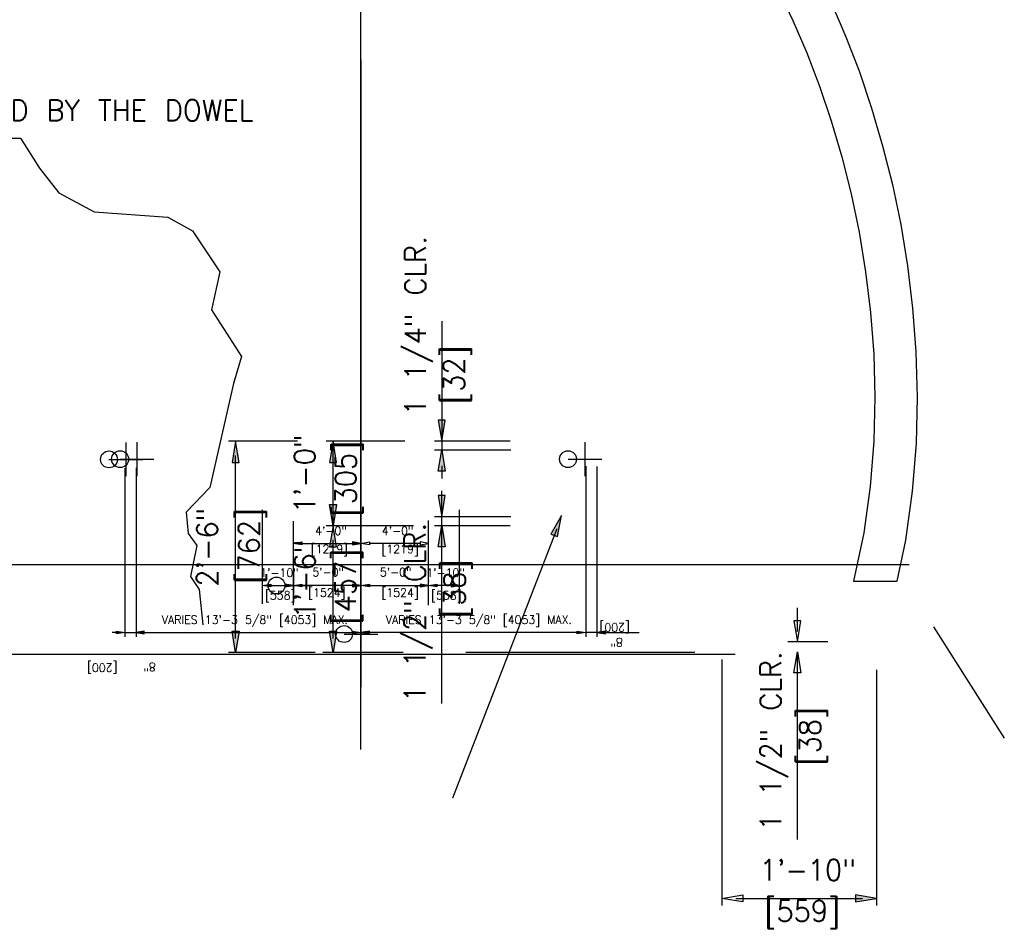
# Model space of a CAD drawing. Extents: x -21 to 2859, y -18 to 3983.
# Tile 27 of 47: x 69 to 128, y 32 to 86. Entities that reach past the tile are written whole.
import ezdxf
from ezdxf.enums import TextEntityAlignment as Align

# ---------------------------------------------------------------- set-up
doc = ezdxf.new("R2010")
doc.units = 0
doc.header["$LTSCALE"] = 25.4
doc.header["$MEASUREMENT"] = 0
doc.linetypes.add('HIDDEN2', pattern=[0.1875, 0.125, -0.0625])
for name, color, linetype in [('ARC-CENT', 1, 'CONTINUOUS'), ('ARC-CONST', 1, 'CONTINUOUS'), ('BDR-TEXT', 1, 'CONTINUOUS'), ('DIM-XREF', 1, 'CONTINUOUS'), ('FORM', 1, 'CONTINUOUS'), ('POINTS', 1, 'CONTINUOUS')]:
    doc.layers.add(name, color=color, linetype=linetype)
doc.styles.add('TXT_SHX', font='txt.shx')

msp = doc.modelspace()

# ---------------------------------------------------------------- hatches: boundary and pattern name
at = {"layer": 'BDR-TEXT', "linetype": 'CONTINUOUS'}
for points in [[(94.51, 62.21), (94.094, 62.21), (94.302, 60.96)], [(81.894, 59.71), (82.311, 59.71), (82.102, 60.96)], [(87.667, 59.71), (88.084, 59.71), (87.875, 60.96)], [(94.51, 59.185), (94.094, 59.185), (94.302, 60.435)], [(94.51, 57.742), (94.094, 57.742), (94.302, 56.492)], [(87.667, 57.211), (88.084, 57.211), (87.875, 55.961)], [(100.768, 55.462), (101.158, 55.317), (101.398, 56.561)], [(87.667, 54.711), (88.084, 54.711), (87.875, 55.961)], [(94.51, 54.717), (94.094, 54.717), (94.302, 55.967)], [(81.894, 49.712), (82.311, 49.712), (82.102, 48.462)], [(87.667, 49.712), (88.084, 49.712), (87.875, 48.462)], [(118.796, 34.107), (118.796, 33.691), (120.046, 33.899)]]:
    msp.add_hatch(color=7, dxfattribs=at).paths.add_polyline_path(points)
at = {"layer": 'DIM-XREF', "linetype": 'CONTINUOUS'}
for points in [[(89.023, 55.001), (89.023, 54.834), (89.523, 54.918)], [(89.023, 55.001), (89.023, 54.834), (89.523, 54.918)], [(84.19, 52.509), (84.19, 52.343), (83.69, 52.426)], [(84.19, 52.509), (84.19, 52.343), (83.69, 52.426)], [(85.023, 52.509), (85.023, 52.343), (85.523, 52.426)], [(85.023, 52.509), (85.023, 52.343), (85.523, 52.426)], [(86.023, 52.509), (86.023, 52.343), (85.523, 52.426)], [(86.023, 52.509), (86.023, 52.343), (85.523, 52.426)], [(89.023, 52.509), (89.023, 52.343), (89.523, 52.426)], [(89.023, 52.509), (89.023, 52.343), (89.523, 52.426)], [(90.023, 52.509), (90.023, 52.343), (89.523, 52.426)], [(90.023, 52.509), (90.023, 52.343), (89.523, 52.426)], [(93.023, 52.509), (93.023, 52.343), (93.523, 52.426)], [(93.023, 52.509), (93.023, 52.343), (93.523, 52.426)], [(94.023, 52.509), (94.023, 52.343), (93.523, 52.426)], [(94.023, 52.509), (94.023, 52.343), (93.523, 52.426)], [(94.857, 52.509), (94.857, 52.343), (95.357, 52.426)], [(94.857, 52.509), (94.857, 52.343), (95.357, 52.426)], [(75.055, 49.561), (75.055, 49.728), (75.555, 49.644)], [(75.055, 49.561), (75.055, 49.728), (75.555, 49.644)], [(76.698, 49.561), (76.698, 49.728), (76.198, 49.644)], [(76.698, 49.561), (76.698, 49.728), (76.198, 49.644)], [(89.023, 49.561), (89.023, 49.728), (89.523, 49.644)], [(89.023, 49.561), (89.023, 49.728), (89.523, 49.644)], [(90.023, 49.561), (90.023, 49.728), (89.523, 49.644)], [(90.023, 49.561), (90.023, 49.728), (89.523, 49.644)], [(102.325, 49.561), (102.325, 49.728), (102.825, 49.644)], [(102.325, 49.561), (102.325, 49.728), (102.825, 49.644)], [(103.992, 49.561), (103.992, 49.728), (103.492, 49.644)], [(103.992, 49.561), (103.992, 49.728), (103.492, 49.644)]]:
    msp.add_hatch(color=7, dxfattribs=at).paths.add_polyline_path(points)

# ---------------------------------------------------------------- linework, layer by layer
at = {"layer": 'ARC-CENT', "color": 7, "linetype": 'CONTINUOUS'}
msp.add_line((89.523, 83.545), (89.523, 46.399), dxfattribs=at)
msp.add_line((89.523, 83.545), (89.523, 46.399), dxfattribs=at)
at = {"layer": 'ARC-CONST', "color": 7, "linetype": 'CONTINUOUS'}
msp.add_line((89.523, 42.719), (89.523, 112.886), dxfattribs=at)
msp.add_line((89.523, 42.719), (89.523, 112.886), dxfattribs=at)
at = {"layer": 'BDR-TEXT', "color": 7, "linetype": 'CONTINUOUS'}
for p, q in [((94.302, 68.081), (94.302, 60.429)), ((94.302, 68.081), (94.302, 60.429)), ((85.768, 60.96), (81.686, 60.96)), ((92.122, 60.96), (87.459, 60.96)), ((87.875, 55.961), (87.875, 60.96)), ((98.353, 60.96), (93.885, 60.96)), ((82.102, 49.295), (82.102, 60.127)), ((98.398, 60.429), (93.885, 60.429)), ((94.302, 59.506), (94.302, 58.761)), ((94.302, 45.43), (94.302, 58.029)), ((92.624, 55.961), (87.459, 55.961)), ((91.657, 55.961), (87.459, 55.961)), ((98.398, 56.492), (93.885, 56.492)), ((98.353, 55.961), (93.885, 55.961)), ((101.108, 55.78), (94.942, 39.836)), ((87.875, 49.295), (87.875, 55.128)), ((115.353, 49.702), (115.353, 51.093)), ((123.404, 49.978), (127.601, 43.381)), ((117.165, 49.087), (114.791, 49.087)), ((86.809, 48.462), (81.686, 48.462)), ((92.023, 48.462), (87.267, 48.462)), ((109.291, 48.462), (95.733, 48.462)), ((115.353, 37.393), (115.353, 48.38)), ((110.88, 48.045), (110.88, 33.482)), ((120.046, 47.421), (120.046, 33.482)), ((111.713, 33.899), (119.213, 33.899))]:
    msp.add_line(p, q, dxfattribs=at)
for points in [[(94.51, 62.21), (94.094, 62.21), (94.302, 60.96)], [(81.894, 59.71), (82.311, 59.71), (82.102, 60.96)], [(87.667, 59.71), (88.084, 59.71), (87.875, 60.96)], [(94.51, 59.185), (94.094, 59.185), (94.302, 60.435)], [(94.51, 57.742), (94.094, 57.742), (94.302, 56.492)], [(87.667, 57.211), (88.084, 57.211), (87.875, 55.961)], [(100.768, 55.462), (101.158, 55.317), (101.398, 56.561)], [(87.667, 54.711), (88.084, 54.711), (87.875, 55.961)], [(94.51, 54.717), (94.094, 54.717), (94.302, 55.967)], [(115.561, 50.337), (115.144, 50.337), (115.353, 49.087)], [(81.894, 49.712), (82.311, 49.712), (82.102, 48.462)], [(87.667, 49.712), (88.084, 49.712), (87.875, 48.462)], [(115.561, 47.252), (115.144, 47.252), (115.353, 48.502)], [(112.129, 34.107), (112.129, 33.691), (110.88, 33.899)], [(118.796, 34.107), (118.796, 33.691), (120.046, 33.899)]]:
    msp.add_lwpolyline(points, close=True, dxfattribs=at)
at = {"layer": 'DIM-XREF', "color": 24, "linetype": 'CONTINUOUS'}
for p, q in [((75.61, 60.89), (75.61, 58.89)), ((75.61, 60.89), (75.61, 58.89)), ((76.268, 60.903), (76.268, 58.903)), ((76.268, 60.903), (76.268, 58.903)), ((76.268, 60.903), (76.268, 58.903)), ((76.268, 60.903), (76.268, 58.903)), ((102.778, 60.903), (102.778, 58.903)), ((102.778, 60.903), (102.778, 58.903)), ((102.778, 60.903), (102.778, 58.903)), ((102.778, 60.903), (102.778, 58.903)), ((74.61, 59.89), (76.61, 59.89)), ((74.61, 59.89), (76.61, 59.89)), ((75.268, 59.903), (77.268, 59.903)), ((75.268, 59.903), (77.268, 59.903)), ((75.268, 59.903), (77.268, 59.903)), ((75.268, 59.903), (77.268, 59.903)), ((101.778, 59.903), (103.778, 59.903)), ((101.778, 59.903), (103.778, 59.903)), ((101.778, 59.903), (103.778, 59.903)), ((101.778, 59.903), (103.778, 59.903)), ((85.523, 53.426), (85.523, 51.426)), ((85.523, 53.426), (85.523, 51.426)), ((85.523, 53.426), (85.523, 51.426)), ((85.523, 53.426), (85.523, 51.426)), ((84.523, 52.426), (86.523, 52.426)), ((84.523, 52.426), (86.523, 52.426)), ((84.523, 52.426), (86.523, 52.426)), ((84.523, 52.426), (86.523, 52.426)), ((89.523, 50.551), (89.523, 48.551)), ((89.523, 50.551), (89.523, 48.551)), ((89.523, 50.551), (89.523, 48.551)), ((89.523, 50.551), (89.523, 48.551)), ((88.523, 49.551), (90.523, 49.551)), ((88.523, 49.551), (90.523, 49.551)), ((88.523, 49.551), (90.523, 49.551)), ((88.523, 49.551), (90.523, 49.551))]:
    msp.add_line(p, q, dxfattribs=at)
at = {"layer": 'DIM-XREF', "color": 7, "linetype": 'CONTINUOUS'}
for p, q in [((102.825, 59.49), (102.825, 49.379)), ((102.825, 59.49), (102.825, 49.379)), ((103.492, 59.477), (103.492, 49.379)), ((103.492, 59.477), (103.492, 49.379)), ((75.555, 59.367), (75.555, 49.379)), ((75.555, 59.367), (75.555, 49.379)), ((76.221, 59.38), (76.221, 49.379)), ((76.221, 59.38), (76.221, 49.379)), ((76.221, 59.38), (76.221, 49.379)), ((76.221, 59.38), (76.221, 49.379)), ((83.69, 51.328), (83.69, 56.904)), ((83.69, 51.328), (83.69, 56.904)), ((95.357, 51.328), (95.357, 56.904)), ((95.357, 51.328), (95.357, 56.904)), ((85.523, 51.257), (85.523, 56.23)), ((85.523, 51.257), (85.523, 56.23)), ((93.523, 51.257), (93.523, 56.275)), ((93.523, 51.257), (93.523, 56.275)), ((86.023, 54.918), (89.023, 54.918)), ((86.023, 54.918), (89.023, 54.918)), ((93.023, 54.918), (90.023, 54.918)), ((93.023, 54.918), (90.023, 54.918)), ((89.523, 51.928), (89.523, 53.651)), ((89.523, 51.928), (89.523, 53.651)), ((89.523, 51.928), (89.523, 53.651)), ((89.523, 51.928), (89.523, 53.651)), ((93.523, 51.449), (93.523, 53.626)), ((93.523, 51.449), (93.523, 53.626)), ((84.19, 52.426), (85.023, 52.426)), ((84.19, 52.426), (85.023, 52.426)), ((89.023, 52.426), (85.723, 52.426)), ((89.023, 52.426), (85.723, 52.426)), ((90.023, 52.426), (93.323, 52.426)), ((90.023, 52.426), (93.323, 52.426)), ((94.857, 52.426), (94.023, 52.426)), ((94.857, 52.426), (94.023, 52.426)), ((89.523, 49.801), (89.523, 51.307)), ((89.523, 49.801), (89.523, 51.307)), ((89.523, 49.801), (89.523, 51.307)), ((89.523, 49.801), (89.523, 51.307)), ((75.277, 49.644), (74.789, 49.644)), ((75.277, 49.644), (74.789, 49.644)), ((75.555, 49.644), (76.213, 49.644)), ((75.555, 49.644), (76.213, 49.644)), ((76.268, 49.644), (89.523, 49.644)), ((76.268, 49.644), (89.523, 49.644)), ((102.278, 49.644), (90.023, 49.644)), ((102.278, 49.644), (90.023, 49.644)), ((103.483, 49.644), (102.825, 49.644)), ((103.483, 49.644), (102.825, 49.644)), ((103.817, 49.644), (105.987, 49.644)), ((103.817, 49.644), (105.987, 49.644))]:
    msp.add_line(p, q, dxfattribs=at)
for points in [[(86.023, 55.001), (86.023, 54.834), (85.523, 54.918)], [(86.023, 55.001), (86.023, 54.834), (85.523, 54.918)], [(89.023, 55.001), (89.023, 54.834), (89.523, 54.918)], [(89.023, 55.001), (89.023, 54.834), (89.523, 54.918)], [(90.023, 55.001), (90.023, 54.834), (89.523, 54.918)], [(90.023, 55.001), (90.023, 54.834), (89.523, 54.918)], [(93.023, 55.001), (93.023, 54.834), (93.523, 54.918)], [(93.023, 55.001), (93.023, 54.834), (93.523, 54.918)], [(84.19, 52.509), (84.19, 52.343), (83.69, 52.426)], [(84.19, 52.509), (84.19, 52.343), (83.69, 52.426)], [(85.023, 52.509), (85.023, 52.343), (85.523, 52.426)], [(85.023, 52.509), (85.023, 52.343), (85.523, 52.426)], [(86.023, 52.509), (86.023, 52.343), (85.523, 52.426)], [(86.023, 52.509), (86.023, 52.343), (85.523, 52.426)], [(89.023, 52.509), (89.023, 52.343), (89.523, 52.426)], [(89.023, 52.509), (89.023, 52.343), (89.523, 52.426)], [(90.023, 52.509), (90.023, 52.343), (89.523, 52.426)], [(90.023, 52.509), (90.023, 52.343), (89.523, 52.426)], [(93.023, 52.509), (93.023, 52.343), (93.523, 52.426)], [(93.023, 52.509), (93.023, 52.343), (93.523, 52.426)], [(94.023, 52.509), (94.023, 52.343), (93.523, 52.426)], [(94.023, 52.509), (94.023, 52.343), (93.523, 52.426)], [(94.857, 52.509), (94.857, 52.343), (95.357, 52.426)], [(94.857, 52.509), (94.857, 52.343), (95.357, 52.426)], [(75.055, 49.561), (75.055, 49.728), (75.555, 49.644)], [(75.055, 49.561), (75.055, 49.728), (75.555, 49.644)], [(76.698, 49.561), (76.698, 49.728), (76.198, 49.644)], [(76.698, 49.561), (76.698, 49.728), (76.198, 49.644)], [(89.023, 49.561), (89.023, 49.728), (89.523, 49.644)], [(89.023, 49.561), (89.023, 49.728), (89.523, 49.644)], [(90.023, 49.561), (90.023, 49.728), (89.523, 49.644)], [(90.023, 49.561), (90.023, 49.728), (89.523, 49.644)], [(102.325, 49.561), (102.325, 49.728), (102.825, 49.644)], [(102.325, 49.561), (102.325, 49.728), (102.825, 49.644)], [(103.992, 49.561), (103.992, 49.728), (103.492, 49.644)], [(103.992, 49.561), (103.992, 49.728), (103.492, 49.644)]]:
    msp.add_lwpolyline(points, close=True, dxfattribs=at)
at = {"layer": 'DIM-XREF', "color": 24, "linetype": 'CONTINUOUS'}
for centre in [(74.61, 59.89), (74.61, 59.89), (75.268, 59.903), (75.268, 59.903), (75.268, 59.903), (75.268, 59.903), (101.778, 59.903), (101.778, 59.903), (101.778, 59.903), (101.778, 59.903), (84.523, 52.426), (84.523, 52.426), (84.523, 52.426), (84.523, 52.426), (88.523, 49.551), (88.523, 49.551), (88.523, 49.551), (88.523, 49.551)]:
    msp.add_circle(centre, 0.5, dxfattribs=at)
at = {"layer": 'DIM-XREF', "color": 7, "linetype": 'CONTINUOUS'}
for p in [(85.523, 52.676), (85.523, 52.676), (93.523, 52.676), (93.523, 52.676)]:
    msp.add_point(p, dxfattribs=at)
at = {"layer": 'FORM', "color": 1, "linetype": 'CONTINUOUS'}
msp.add_line((118.679, 52.683), (121.234, 52.683), dxfattribs=at)
at = {"layer": 'FORM', "color": 1, "linetype": 'HIDDEN2'}
msp.add_lwpolyline([(114.216, 87.708), (115.093, 85.871), (115.911, 83.962), (116.668, 81.981), (117.361, 79.928), (117.986, 77.803), (118.537, 75.607), (119.009, 73.341), (119.394, 71.003), (119.685, 68.596), (119.872, 66.12), (119.942, 63.574), (119.88, 60.962), (119.668, 58.283), (119.281, 55.538), (118.679, 52.683)], dxfattribs=at)
at = {"layer": 'FORM', "color": 1, "linetype": 'CONTINUOUS'}
msp.add_lwpolyline([(117.371, 86.902), (118.228, 84.901), (119.021, 82.827), (119.746, 80.68), (120.398, 78.46), (120.974, 76.167), (121.467, 73.799), (121.87, 71.357), (122.174, 68.84), (122.37, 66.248), (122.443, 63.579), (122.378, 60.833), (122.154, 58.009), (121.745, 55.105), (121.234, 52.683)], dxfattribs=at)
at = {"layer": 'POINTS', "color": 2, "linetype": 'CONTINUOUS'}
for p, q in [((18.599, 53.675), (121.979, 53.675)), ((28.912, 48.363), (111.667, 48.363))]:
    msp.add_line(p, q, dxfattribs=at)
for points in [[(63.434, 78.751), (67.432, 78.907), (69.371, 78.907), (70.502, 77.131), (71.632, 75.678), (73.733, 74.548), (78.095, 74.225), (79.549, 73.418), (81.164, 70.996), (80.68, 68.736), (82.457, 65.991), (81.972, 64.377), (80.577, 58.231)], [(80.577, 58.231), (79.178, 56.769), (79.305, 55.498), (79.814, 54.798), (79.432, 52.955), (79.941, 52.192), (80.155, 50.088)]]:
    msp.add_lwpolyline(points, dxfattribs=at)

# ---------------------------------------------------------------- texts
at = {"layer": 'BDR-TEXT', "color": 5, "linetype": 'CONTINUOUS', "style": 'TXT_SHX', "width": 0.95}
for s, p in [('1 1/4" CLR.', (93.369, 67.798)), ('[32]', (95.656, 64.904)), ('1\'-0" ', (86.82, 59.563)), ('[305]', (89.243, 58.754)), ('2\'-6" ', (81.049, 55.224)), ('[762]', (83.521, 54.778)), ('1\'-6" ', (86.842, 53.334)), ('1 1/2" CLR.', (93.334, 50.824)), ('[457]', (89.22, 52.363)), ('[38]', (95.685, 52.235)), ('1 1/2" CLR.', (114.395, 43.215)), ('[38]', (116.728, 43.505))]:
    msp.add_text(s, height=1.2498, rotation=90, dxfattribs=at).set_placement(p, align=Align.CENTER)
for s, p in [('1\'-10" ', (116.498, 34.95)), ('[559]', (115.642, 32.535))]:
    msp.add_text(s, height=1.2498, dxfattribs=at).set_placement(p, align=Align.CENTER)
at = {"layer": 'DIM-XREF', "color": 5, "linetype": 'CONTINUOUS', "style": 'TXT_SHX', "width": 0.95}
for s, height, p in [('4\'-0"', 0.5, (87.749, 55.41)), ('4\'-0"', 0.5, (87.749, 55.41)), ('4\'-0"', 0.5, (91.693, 55.41)), ('4\'-0"', 0.5, (91.693, 55.41)), ('[1219]', 0.5, (87.659, 54.336)), ('[1219]', 0.5, (87.659, 54.336)), ('[1219]', 0.5, (91.843, 54.336)), ('[1219]', 0.5, (91.843, 54.336)), ('1\'-10"', 0.5, (84.698, 52.929)), ('1\'-10"', 0.5, (84.698, 52.929)), ('5\'-0"', 0.5, (87.581, 52.963)), ('5\'-0"', 0.5, (87.581, 52.963)), ('5\'-0"', 0.5, (91.581, 52.963)), ('5\'-0"', 0.5, (91.581, 52.963)), ('1\'-10"', 0.5, (94.531, 52.929)), ('1\'-10"', 0.5, (94.531, 52.929)), ('[558]', 0.5, (84.745, 51.594)), ('[558]', 0.5, (84.745, 51.594)), ('[1524]', 0.5, (87.504, 51.753)), ('[1524]', 0.5, (87.504, 51.753)), ('[1524]', 0.5, (91.843, 51.753)), ('[1524]', 0.5, (91.843, 51.753)), ('[558]', 0.5, (94.577, 51.594)), ('[558]', 0.5, (94.577, 51.594)), ('VARIES 13\'-3 5/8" [4053] MAX.', 0.49999, (83.25, 50.144)), ('VARIES 13\'-3 5/8" [4053] MAX.', 0.49999, (83.25, 50.144)), ('VARIES 13\'-3 5/8" [4053] MAX.', 0.49999, (96.505, 50.144)), ('VARIES 13\'-3 5/8" [4053] MAX.', 0.49999, (96.505, 50.144))]:
    msp.add_text(s, height=height, dxfattribs=at).set_placement(p, align=Align.CENTER)
for s, p in [('[200]', (104.538, 50.192)), ('[200]', (104.538, 50.192)), ('8"', (104.655, 49.311)), ('8"', (104.655, 49.311)), ('[200]', (74.212, 47.804)), ('[200]', (74.212, 47.804)), ('8"', (77.009, 47.851)), ('8"', (77.009, 47.851))]:
    msp.add_text(s, height=0.5, rotation=180, dxfattribs=at).set_placement(p, align=Align.CENTER)
at = {"layer": 'POINTS', "color": 253, "linetype": 'CONTINUOUS', "style": 'TXT_SHX', "width": 0.95}
msp.add_text(' BARS "G" AND "H" MAY BE REPLACED BY THE DOWEL', height=1.24999, dxfattribs=at).set_placement((36.738, 79.935))
msp.add_text(' BARS "G" AND "H" MAY BE REPLACED BY THE DOWEL', height=1.24999, dxfattribs=at).set_placement((36.738, 79.935))

doc.saveas('drawing.dxf')
